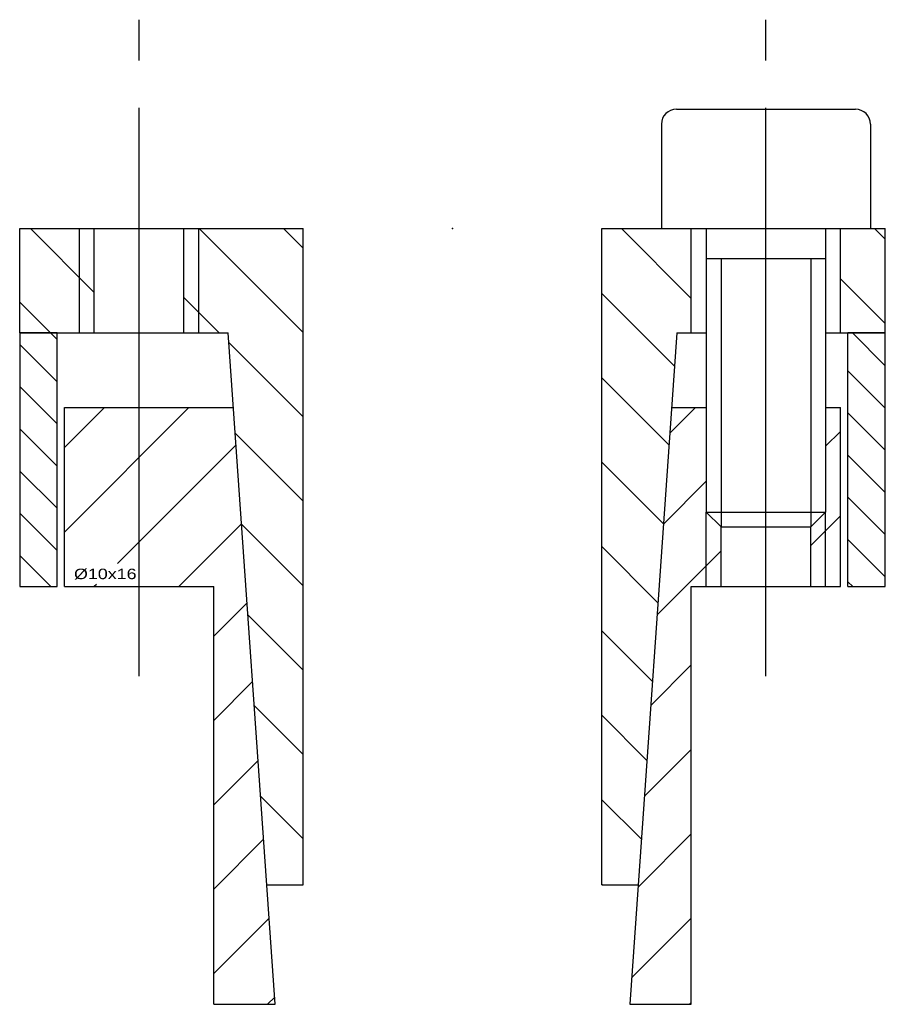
# Model space of a CAD drawing. Extents: x -15 to 15, y -14 to 127.
# Tile 2 of 2: x -14 to 14, y 94 to 127. Entities that reach past the tile are written whole.
import ezdxf
from ezdxf.enums import TextEntityAlignment as Align

# ---------------------------------------------------------------- set-up
doc = ezdxf.new("R2010")
doc.units = 0
doc.linetypes.add('CADRA_CENTERLINE', pattern=[25.4, 19.05, -1.5875, 3.175, -1.5875])
doc.linetypes.add('CADRA_SOLID', pattern=[0])
doc.layers.get('0').update_dxf_attribs({"color": 112, "linetype": 'CADRA_SOLID'})

# ---------------------------------------------------------------- blocks, each defined once
blk = doc.blocks.new('_X2')
for p, q in [((-11.657, -6), (-13, -7.343)), ((-8.828, -6), (-13, -10.172)), ((8.142, -6), (7.28, -6.863)), ((13, -6.799), (12.5, -7.299)), ((-7.252, -7.252), (-11.225, -11.225)), ((8.5, -8.471), (7.067, -9.904)), ((-7.067, -9.896), (-9.172, -12)), ((13, -9.627), (12, -10.627)), ((9, -10.799), (6.854, -12.945)), ((-11.925, -11.925), (-12, -12)), ((-6.882, -12.539), (-8, -13.657)), ((6.641, -15.986), (8, -14.627)), ((-6.697, -15.183), (-8, -16.485)), ((8, -17.456), (6.428, -19.028)), ((-6.512, -17.826), (-8, -19.314)), ((6.215, -22.069), (8, -20.284)), ((-6.327, -20.469), (-8, -22.142)), ((-6.142, -23.113), (-8, -24.971)), ((8, -23.113), (6.002, -25.11)), ((-5.957, -25.756), (-6.201, -26)), ((7.941, -26), (8, -25.941))]:
    blk.add_line(p, q)
blk = doc.blocks.new('_X1')
for p, q in [((-12, -2.142), (-14.142, 0)), ((8, -2.343), (5.657, 0)), ((14.5, -0.358), (14.142, 0)), ((-5, -3.485), (-8.485, 0)), ((-5, -0.657), (-5.657, 0)), ((14.5, -3.186), (13, -1.686)), ((7.437, -4.609), (5, -2.172)), ((-13.471, -3.5), (-14.5, -2.471)), ((-7.814, -3.5), (-9, -2.314)), ((-5, -6.314), (-7.493, -3.821)), ((7.252, -7.252), (5, -5)), ((-5, -9.142), (-7.28, -6.863)), ((7.067, -9.896), (5, -7.828)), ((-5, -11.971), (-7.067, -9.904)), ((6.882, -12.539), (5, -10.657)), ((-6.854, -12.945), (-5, -14.799)), ((6.697, -15.183), (5, -13.485)), ((-5, -17.627), (-6.641, -15.986)), ((6.512, -17.826), (5, -16.314)), ((-6.428, -19.028), (-5, -20.456)), ((6.327, -20.469), (5, -19.142)), ((5.029, -22), (5, -21.971))]:
    blk.add_line(p, q)
blk = doc.blocks.new('_X0')
for p, q in [((-13.471, -3.5), (-13.25, -3.721)), ((14.5, -4.601), (13.399, -3.5)), ((-13.25, -5.135), (-14.5, -3.885)), ((13.25, -4.765), (14.5, -6.015)), ((-14.5, -5.299), (-13.25, -6.549)), ((14.5, -7.429), (13.25, -6.179)), ((-13.25, -7.963), (-14.5, -6.713)), ((13.25, -7.593), (14.5, -8.843)), ((-14.5, -8.127), (-13.25, -9.377)), ((14.5, -10.257), (13.25, -9.007)), ((-13.25, -10.792), (-14.5, -9.542)), ((13.25, -10.422), (14.5, -11.672)), ((-14.5, -10.956), (-13.456, -12)), ((13.414, -12), (13.25, -11.836))]:
    blk.add_line(p, q)
blk = doc.blocks.new('BLOCK0')
at = {"linetype": 'CADRA_CENTERLINE'}
for p, q in [((-10.5, -15), (-10.5, 7)), ((10.5, -15), (10.5, 7))]:
    blk.add_line(p, q, dxfattribs=at)
for p, q in [((7.5, 4), (13.5, 4)), ((7, 3.5), (7, 0)), ((14, 3.5), (14, 0)), ((-14.5, 0), (-5, 0)), ((5, 0), (8.5, 0)), ((7, 0), (14, 0)), ((8, -3.5), (8, 0)), ((8.5, 0), (8.5, -9.5)), ((12.5, 0), (14.5, 0)), ((12.5, 0), (12.5, -9.5)), ((13, -3.5), (13, 0)), ((14.5, -3.5), (14.5, 0)), ((-14.5, -3.5), (-14.5, 0)), ((-12.5, -3.5), (-12.5, 0)), ((-12, -3.5), (-12, 0)), ((-9, -3.5), (-9, 0)), ((-8.5, -3.5), (-8.5, 0)), ((-5, -22), (-5, 0)), ((5, -22), (5, 0)), ((8.5, -1), (12.5, -1)), ((9, -1), (9, -10)), ((12, -1), (12, -10)), ((-13.25, -3.5), (-14.5, -3.5)), ((-14.5, -3.5), (-7.515, -3.5)), ((-14.5, -3.5), (-14.5, -12)), ((-13.25, -12), (-13.25, -3.5)), ((-5.94, -26), (-7.515, -3.5)), ((7.515, -3.5), (5.94, -26)), ((7.515, -3.5), (8.5, -3.5)), ((12.5, -3.5), (14.5, -3.5)), ((14.5, -3.5), (13.25, -3.5)), ((13.25, -12), (13.25, -3.5)), ((14.5, -12), (14.5, -3.5)), ((-13, -12), (-13, -6)), ((-13, -6), (-7.34, -6)), ((7.34, -6), (8.5, -6)), ((12.5, -6), (13, -6)), ((13, -12), (13, -6)), ((8.5, -12), (8.5, -9.5)), ((8.5, -9.5), (9, -10)), ((8.5, -9.5), (12.5, -9.5)), ((12.5, -9.5), (12, -10)), ((12.5, -12), (12.5, -9.5)), ((9, -12), (9, -10)), ((9, -10), (12, -10)), ((12, -12), (12, -10)), ((-14.5, -12), (-13.25, -12)), ((-13, -12), (-8, -12)), ((-8, -26), (-8, -12)), ((8, -26), (8, -12)), ((8, -12), (13, -12)), ((13.25, -12), (14.5, -12)), ((-6.22, -22), (-5, -22)), ((5, -22), (6.22, -22)), ((-8, -26), (-5.94, -26)), ((5.94, -26), (8, -26))]:
    blk.add_line(p, q)
for centre, start, end in [((7.5, 3.5), 90, 180), ((13.5, 3.5), 0, 90)]:
    blk.add_arc(centre, 0.5, start, end)
blk.add_point((0, 0))
for name in ['_X1', '_X0', '_X2']:
    blk.add_blockref(name, (0, 0))
blk.add_text('%%c10x16', height=0.35).set_placement((-12.681, -11.75), (-10.584, -11.75), align=Align.FIT)

msp = doc.modelspace()

# ---------------------------------------------------------------- block references
msp.add_blockref('BLOCK0', (0, 120))

doc.saveas('drawing.dxf')
